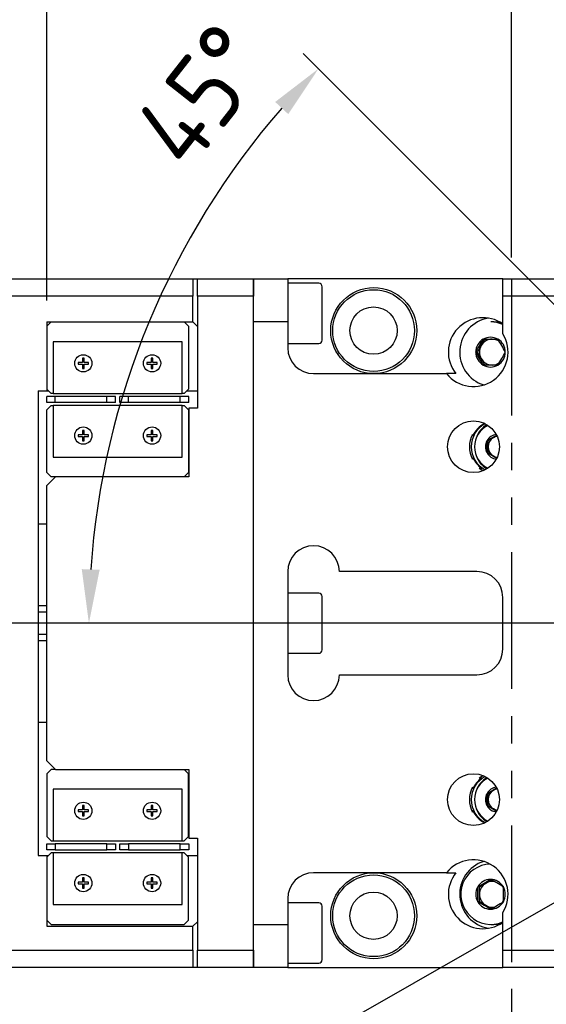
# Model space of a CAD drawing. Header units: millimetres. Extents: x 77107 to 78157, y -2410 to -1668.
# Tile 13 of 21: x 77537 to 77598, y -1945 to -1831. Entities that reach past the tile are written whole.
import ezdxf

# ---------------------------------------------------------------- set-up
doc = ezdxf.new("R2010")
doc.units = ezdxf.units.MM
doc.linetypes.add('PHANTOM2', pattern=[31.75, 15.875, -3.175, 3.175, -3.175, 3.175, -3.175])
doc.layers.add('AM_5', color=3, linetype='Continuous', lineweight=25)
for name, color, linetype in [('CRK513PBP-H50', 7, 'Continuous'), ('DV1_デフォルト', 7, 'Continuous'), ('FIT-238-201-NK_ベ', 7, 'Continuous'), ('FIT-238-203-NK_テ', 7, 'Continuous'), ('FIT-238-204-NK_ス', 7, 'Continuous'), ('FIT-238-205-N_レー', 7, 'Continuous'), ('HEX_SOCKET_HEAD_', 7, 'Continuous'), ('クロスローラ特殊\u300050', 7, 'Continuous'), ('クロスローラ特殊\u3000C', 7, 'Continuous'), ('ゲージ_50', 7, 'Continuous')]:
    doc.layers.add(name, color=color, linetype=linetype)
doc.styles.get("Standard").update_dxf_attribs({"font": 'ISOCP.SHX', "bigfont": 'EXTFONT.SHX'})
doc.dimstyles.new('AM_ISO$0', dxfattribs={"dimtxt": 3.5, "dimasz": 2.5, "dimexe": 1, "dimexo": 1, "dimgap": 1.5, "dimtad": 1, "dimdsep": 46, "dimtxsty": 'STANDARD', "dimcen": 0, "dimclrd": 256, "dimclre": 256, "dimclrt": 2, "dimadec": 0, "dimazin": 2, "dimtp": 0.1, "dimtm": 0.1, "dimtfac": 0.71, "dimtdec": 3, "dimtmove": 0, "dimatfit": 3, "dimfxl": 1, "dimlwd": -1, "dimlwe": -1, "dimarcsym": 0})
doc.dimstyles.new('AM_ISO$2', dxfattribs={"dimtxt": 3.5, "dimasz": 2.5, "dimexe": 1, "dimexo": 1, "dimgap": 1.5, "dimtad": 1, "dimdsep": 46, "dimtxsty": 'STANDARD', "dimcen": 0, "dimclrd": 256, "dimclre": 256, "dimclrt": 2, "dimadec": 0, "dimazin": 2, "dimtp": 0.1, "dimtm": 0.1, "dimtfac": 0.71, "dimtdec": 3, "dimtmove": 0, "dimatfit": 3, "dimfxl": 1, "dimlwd": -1, "dimlwe": -1, "dimarcsym": 0})
doc.dimstyles.new('AM_ISO$3', dxfattribs={"dimtxt": 3.5, "dimasz": 2.5, "dimexe": 1, "dimexo": 1, "dimgap": 1.5, "dimtad": 1, "dimtoh": 1, "dimdsep": 46, "dimtxsty": 'STANDARD', "dimcen": 0, "dimclrd": 256, "dimclre": 256, "dimclrt": 2, "dimadec": 0, "dimazin": 2, "dimtp": 0.1, "dimtm": 0.1, "dimtfac": 0.71, "dimtdec": 3, "dimtofl": 0, "dimtmove": 0, "dimatfit": 0, "dimfxl": 1, "dimlwd": -1, "dimlwe": -1, "dimarcsym": 0})

# ---------------------------------------------------------------- blocks, each defined once
blk = doc.blocks.new('*D733')
at = {"layer": 'AM_5'}
for p, q in [((77518.83, -1861.63), (77518.83, -1743.84)), ((77738.85, -1861.63), (77738.85, -1743.84)), ((77732.6, -1746.34), (77525.08, -1746.34))]:
    blk.add_line(p, q, dxfattribs=at)
for points in [[(77525.08, -1745.3), (77525.08, -1747.38), (77518.83, -1746.34)], [(77732.6, -1745.3), (77732.6, -1747.38), (77738.85, -1746.34)]]:
    blk.add_solid(points, dxfattribs=at)
at = {"layer": 'Defpoints', "color": 0}
for p in [(77518.83, -1746.34), (77518.83, -1864.13), (77738.85, -1864.13)]:
    blk.add_point(p, dxfattribs=at)
at = {"layer": 'AM_5', "color": 2, "insert": (77627.43, -1738.21), "char_height": 8.75, "attachment_point": 5}
blk.add_mtext('220', dxfattribs=at)
blk = doc.blocks.new('*D734')
at = {"layer": 'AM_5'}
for p, q in [((77539.83, -1863.63), (77539.83, -1767.13)), ((77738.85, -1861.63), (77738.85, -1767.13)), ((77546.08, -1769.63), (77732.6, -1769.63))]:
    blk.add_line(p, q, dxfattribs=at)
for points in [[(77546.08, -1768.59), (77546.08, -1770.67), (77539.83, -1769.63)], [(77732.6, -1768.59), (77732.6, -1770.67), (77738.85, -1769.63)]]:
    blk.add_solid(points, dxfattribs=at)
at = {"layer": 'Defpoints', "color": 0}
for p in [(77738.85, -1769.63), (77738.85, -1864.13), (77539.83, -1866.13)]:
    blk.add_point(p, dxfattribs=at)
at = {"layer": 'AM_5', "color": 2, "insert": (77639.44, -1761.07), "char_height": 8.75, "attachment_point": 5}
blk.add_mtext('199(上下可動範囲)', dxfattribs=at)
blk = doc.blocks.new('*D735')
at = {"layer": 'AM_5'}
for p, q in [((77593.85, -1858.63), (77593.85, -1789.43)), ((77738.85, -1861.63), (77738.85, -1789.43)), ((77600.1, -1791.93), (77732.6, -1791.93))]:
    blk.add_line(p, q, dxfattribs=at)
for points in [[(77600.1, -1790.89), (77600.1, -1792.97), (77593.85, -1791.93)], [(77732.6, -1790.89), (77732.6, -1792.97), (77738.85, -1791.93)]]:
    blk.add_solid(points, dxfattribs=at)
at = {"layer": 'Defpoints', "color": 0}
for p in [(77738.85, -1791.93), (77593.85, -1861.13), (77738.85, -1864.13)]:
    blk.add_point(p, dxfattribs=at)
at = {"layer": 'AM_5', "color": 2, "insert": (77661.51, -1783.37), "char_height": 8.75, "attachment_point": 5}
blk.add_mtext('145(テーブル有効範囲)', dxfattribs=at)
blk = doc.blocks.new('*D736')
at = {"layer": 'AM_5'}
for p, q in [((77593.85, -1858.63), (77593.85, -1804.57)), ((77603.85, -1869.13), (77603.85, -1804.57)), ((77587.6, -1807.07), (77565.97, -1807.07)), ((77603.85, -1807.07), (77593.85, -1807.07)), ((77610.1, -1807.07), (77616.35, -1807.07))]:
    blk.add_line(p, q, dxfattribs=at)
for points in [[(77587.6, -1806.02), (77587.6, -1808.11), (77593.85, -1807.07)], [(77610.1, -1806.02), (77610.1, -1808.11), (77603.85, -1807.07)]]:
    blk.add_solid(points, dxfattribs=at)
at = {"layer": 'Defpoints', "color": 0}
for p in [(77603.85, -1807.07), (77593.85, -1861.13), (77603.85, -1871.63)]:
    blk.add_point(p, dxfattribs=at)
at = {"layer": 'AM_5', "color": 2, "insert": (77573.66, -1798.94), "char_height": 8.75, "attachment_point": 5}
blk.add_mtext('10', dxfattribs=at)
blk = doc.blocks.new('*D740')
at = {"layer": 'AM_5'}
for p, q in [((77614.77, -1880.05), (77569.65, -1834.93)), ((77628.85, -1901.13), (77542.23, -1901.13))]:
    blk.add_line(p, q, dxfattribs=at)
blk.add_arc((77635.85, -1901.13), 91.12, 138.9307, 176.0693, dxfattribs=at)
for points in [[(77566.39, -1840.56), (77567.91, -1841.98), (77571.42, -1836.7)], [(77545.98, -1894.92), (77543.9, -1894.85), (77544.73, -1901.13)]]:
    blk.add_solid(points, dxfattribs=at)
at = {"layer": 'Defpoints', "color": 0}
for p in [(77547.83, -1877.55), (77616.53, -1881.82), (77621.22, -1886.5), (77631.35, -1901.13), (77640.35, -1901.13)]:
    blk.add_point(p, dxfattribs=at)
at = {"layer": 'AM_5', "color": 2, "insert": (77557.82, -1839.8), "char_height": 8.75, "attachment_point": 5, "rotation": 51.8328}
blk.add_mtext('45°', dxfattribs=at)
blk = doc.blocks.new('*D742')
at = {"layer": 'AM_5'}
for p, q in [((77626.29, -1917.95), (77542.93, -1965.54)), ((77542.93, -1965.54), (77461.66, -1965.54))]:
    blk.add_line(p, q, dxfattribs=at)
blk.add_solid([(77625.77, -1917.04), (77626.8, -1918.85), (77631.71, -1914.85)], dxfattribs=at)
at = {"layer": 'Defpoints', "color": 0}
for p in [(77635.98, -1912.41), (77631.71, -1914.85)]:
    blk.add_point(p, dxfattribs=at)
at = {"layer": 'AM_5', "color": 2, "insert": (77500.42, -1957.41), "char_height": 8.75, "attachment_point": 5}
blk.add_mtext('4-M6有効深サ12', dxfattribs=at)
blk = doc.blocks.new('*D743')
at = {"layer": 'AM_5'}
for p, q in [((77633.85, -1919.84), (77633.85, -1973.63)), ((77593.85, -1943.63), (77593.85, -1973.63)), ((77600.1, -1971.13), (77627.6, -1971.13))]:
    blk.add_line(p, q, dxfattribs=at)
for points in [[(77600.1, -1970.09), (77600.1, -1972.17), (77593.85, -1971.13)], [(77627.6, -1970.09), (77627.6, -1972.17), (77633.85, -1971.13)]]:
    blk.add_solid(points, dxfattribs=at)
at = {"layer": 'Defpoints', "color": 0}
for p in [(77633.85, -1917.34), (77593.85, -1941.13), (77633.85, -1971.13)]:
    blk.add_point(p, dxfattribs=at)
at = {"layer": 'AM_5', "color": 2, "insert": (77613.85, -1963.01), "char_height": 8.75, "attachment_point": 5}
blk.add_mtext('40', dxfattribs=at)
blk = doc.blocks.new('*D750')
at = {"layer": 'AM_5'}
for p, q in [((77519.33, -1861.13), (77489.33, -1861.13)), ((77491.83, -1894.88), (77491.83, -1867.38)), ((77628.85, -1901.13), (77489.33, -1901.13))]:
    blk.add_line(p, q, dxfattribs=at)
for points in [[(77490.78, -1867.38), (77492.87, -1867.38), (77491.83, -1861.13)], [(77490.78, -1894.88), (77492.87, -1894.88), (77491.83, -1901.13)]]:
    blk.add_solid(points, dxfattribs=at)
at = {"layer": 'Defpoints', "color": 0}
for p in [(77491.83, -1861.13), (77521.83, -1861.13), (77631.35, -1901.13)]:
    blk.add_point(p, dxfattribs=at)
at = {"layer": 'AM_5', "color": 2, "insert": (77483.7, -1881.13), "char_height": 8.75, "attachment_point": 5, "rotation": 90}
blk.add_mtext('40', dxfattribs=at)

msp = doc.modelspace()

# ---------------------------------------------------------------- linework, layer by layer
at = {"layer": 'CRK513PBP-H50', "color": 7, "linetype": 'Continuous'}
for p, q in [((77539.849, -1899.131), (77538.825, -1899.131)), ((77538.825, -1899.808), (77539.849, -1899.808)), ((77539.849, -1902.454), (77538.825, -1902.454)), ((77538.825, -1903.131), (77539.849, -1903.131))]:
    msp.add_line(p, q, dxfattribs=at)
at = {"layer": 'DV1_デフォルト', "color": 7, "linetype": 'PHANTOM2'}
msp.add_line((77593.849, -1861.131), (77593.849, -1941.131), dxfattribs=at)
at = {"layer": 'FIT-238-201-NK_ベ', "color": 7, "linetype": 'Continuous'}
for p, q in [((77539.849, -1889.631), (77538.825, -1889.631)), ((77538.825, -1912.631), (77539.849, -1912.631))]:
    msp.add_line(p, q, dxfattribs=at)
for centre, radius in [((77577.825, -1867.131), 4.75), ((77577.825, -1867.131), 2.75), ((77577.825, -1935.131), 4.75), ((77577.825, -1935.131), 2.75)]:
    msp.add_circle(centre, radius, dxfattribs=at)
at = {"layer": 'FIT-238-203-NK_テ', "color": 7, "linetype": 'Continuous'}
for p, q in [((77563.849, -1861.131), (77567.849, -1861.131)), ((77563.849, -1866.131), (77563.849, -1861.131)), ((77592.849, -1861.131), (77567.849, -1861.131)), ((77567.849, -1861.131), (77567.849, -1866.131)), ((77592.849, -1861.131), (77735.849, -1861.131)), ((77592.849, -1863.131), (77592.849, -1861.131)), ((77592.849, -1867.509), (77592.849, -1863.131)), ((77736.849, -1863.131), (77592.849, -1863.131)), ((77567.849, -1866.131), (77563.849, -1866.131)), ((77563.849, -1936.131), (77563.849, -1866.131)), ((77567.849, -1866.131), (77567.849, -1869.131)), ((77570.849, -1872.131), (77586.304, -1872.131)), ((77587.404, -1872.131), (77586.304, -1872.131)), ((77589.349, -1879.387), (77589.349, -1879.186)), ((77589.349, -1882.075), (77589.349, -1881.874)), ((77590.117, -1883.131), (77590.416, -1883.131)), ((77567.849, -1895.131), (77567.849, -1907.131)), ((77589.849, -1895.131), (77573.849, -1895.131)), ((77592.849, -1904.131), (77592.849, -1898.131)), ((77573.849, -1907.131), (77589.849, -1907.131)), ((77590.416, -1919.131), (77590.117, -1919.131)), ((77589.349, -1920.387), (77589.349, -1920.186)), ((77589.349, -1923.075), (77589.349, -1922.874)), ((77586.304, -1930.131), (77570.849, -1930.131)), ((77586.304, -1930.131), (77587.404, -1930.131)), ((77567.849, -1933.131), (77567.849, -1936.131)), ((77592.849, -1939.131), (77592.849, -1934.753)), ((77563.849, -1941.131), (77563.849, -1936.131)), ((77563.849, -1936.131), (77567.849, -1936.131)), ((77567.849, -1936.131), (77567.849, -1941.131)), ((77592.849, -1939.131), (77736.849, -1939.131)), ((77592.849, -1941.131), (77592.849, -1939.131)), ((77567.849, -1941.131), (77563.849, -1941.131)), ((77567.849, -1941.131), (77592.849, -1941.131)), ((77735.849, -1941.131), (77592.849, -1941.131))]:
    msp.add_line(p, q, dxfattribs=at)
for centre in [(77577.849, -1867.131), (77577.849, -1935.131)]:
    msp.add_circle(centre, 5, dxfattribs=at)
for centre, start, end in [((77570.849, -1869.131), 180, 270), ((77570.849, -1895.131), 0, 180), ((77589.849, -1898.131), 0, 90), ((77589.849, -1904.131), 270, 0), ((77570.849, -1907.131), 180, 0), ((77570.849, -1933.131), 90, 180)]:
    msp.add_arc(centre, 3, start, end, dxfattribs=at)
for centre, major_axis, start_param, end_param in [((77590.542, -1869.631), (4.02, 0), 0.9593671, 3.8167242), ((77591.824, -1869.631), (0, 4), 0.160939, 2.8392646), ((77589.442, -1869.631), (-4.02, 0), 0.6751315, 3.7008043), ((77592.066, -1880.631), (0, -3), 3.5942377, 4.2849168), ((77591.992, -1880.631), (3.015, 0), 2.6391874, 3.6439979), ((77592.066, -1880.631), (0, -3), 5.1398612, 5.6974998), ((77591.767, -1880.631), (0, 3), 2.5559071, 2.743572), ((77592.066, -1921.631), (0, 3), 0.5856855, 1.1433241), ((77591.767, -1921.631), (0, -3), 3.5396133, 3.7272782), ((77591.992, -1921.631), (3.015, 0), 2.6391874, 3.6439979), ((77592.066, -1921.631), (0, 3), 1.9982686, 2.6889476), ((77589.442, -1932.631), (-4.02, 0), 2.582381, 5.6080538), ((77591.824, -1932.631), (0, 4), 0.302328, 2.9806536), ((77590.542, -1932.631), (4.02, 0), 2.4664611, 5.3238182)]:
    msp.add_ellipse(centre, major_axis=major_axis, ratio=0.9950372, start_param=start_param, end_param=end_param, dxfattribs=at)
for centre in [(77589.442, -1880.631), (77589.442, -1921.631)]:
    msp.add_ellipse(centre, major_axis=(3.015, 0), ratio=0.9950372, dxfattribs=at)
at = {"layer": 'FIT-238-204-NK_ス', "color": 7, "linetype": 'Continuous'}
for p, q in [((77557.349, -1861.131), (77563.849, -1861.131)), ((77557.349, -1863.131), (77557.349, -1861.131)), ((77563.849, -1861.131), (77563.849, -1863.131)), ((77557.349, -1863.131), (77557.349, -1876.131)), ((77563.849, -1863.131), (77557.349, -1863.131)), ((77556.349, -1876.131), (77556.349, -1884.131)), ((77557.349, -1876.131), (77556.349, -1876.131)), ((77540.849, -1884.131), (77539.849, -1885.131)), ((77556.349, -1884.131), (77540.849, -1884.131)), ((77539.849, -1917.131), (77539.849, -1885.131)), ((77539.849, -1917.131), (77540.849, -1918.131)), ((77540.849, -1918.131), (77556.349, -1918.131)), ((77556.349, -1918.131), (77556.349, -1926.131)), ((77556.349, -1926.131), (77557.349, -1926.131)), ((77557.349, -1926.131), (77557.349, -1939.131)), ((77557.349, -1941.131), (77557.349, -1939.131)), ((77557.349, -1939.131), (77563.849, -1939.131)), ((77563.849, -1939.131), (77563.849, -1941.131)), ((77563.849, -1941.131), (77557.349, -1941.131))]:
    msp.add_line(p, q, dxfattribs=at)
at = {"layer": 'FIT-238-205-N_レー', "color": 7, "linetype": 'Continuous'}
for p, q in [((77521.825, -1861.131), (77556.825, -1861.131)), ((77556.825, -1861.131), (77557.349, -1861.131)), ((77556.825, -1861.131), (77556.825, -1863.131)), ((77556.825, -1863.131), (77520.825, -1863.131)), ((77556.825, -1866.131), (77556.825, -1863.131)), ((77539.825, -1866.131), (77556.825, -1866.131)), ((77539.825, -1866.131), (77539.825, -1874.131)), ((77557.349, -1866.655), (77556.825, -1866.131)), ((77538.825, -1874.131), (77539.825, -1874.131)), ((77538.825, -1874.131), (77538.825, -1928.131)), ((77539.825, -1874.131), (77540.025, -1874.131)), ((77556.125, -1874.131), (77557.349, -1874.131)), ((77538.825, -1928.131), (77539.825, -1928.131)), ((77539.825, -1928.131), (77539.825, -1936.331)), ((77539.825, -1928.131), (77540.025, -1928.131)), ((77556.125, -1928.131), (77557.349, -1928.131)), ((77556.831, -1936.335), (77557.349, -1935.817)), ((77539.825, -1936.331), (77556.825, -1936.331)), ((77556.825, -1939.131), (77556.825, -1936.331)), ((77520.825, -1939.131), (77556.825, -1939.131)), ((77556.825, -1939.131), (77556.825, -1941.131)), ((77556.825, -1941.131), (77521.825, -1941.131)), ((77557.349, -1941.131), (77556.825, -1941.131))]:
    msp.add_line(p, q, dxfattribs=at)
msp.add_ellipse((77560.825, -1936.335), major_axis=(-4, 0), ratio=0.0016218, start_param=0, end_param=0.0516582, dxfattribs=at)
at = {"layer": 'HEX_SOCKET_HEAD_', "color": 7, "linetype": 'Continuous'}
for p, q in [((77571.449, -1861.631), (77567.849, -1861.631)), ((77571.849, -1868.231), (77571.849, -1862.031)), ((77591.824, -1866.131), (77591.466, -1866.131)), ((77590.332, -1868.881), (77590.763, -1868.131)), ((77590.564, -1868.131), (77592.287, -1868.131)), ((77567.849, -1868.631), (77571.449, -1868.631)), ((77589.901, -1869.631), (77590.332, -1868.881)), ((77589.901, -1869.631), (77589.702, -1869.631)), ((77590.332, -1870.381), (77589.901, -1869.631)), ((77590.763, -1871.131), (77590.332, -1870.381)), ((77592.287, -1871.131), (77590.564, -1871.131)), ((77591.15, -1879.909), (77591.772, -1879.548)), ((77591.772, -1879.548), (77592.156, -1879.325)), ((77591.15, -1879.909), (77591.021, -1879.909)), ((77591.15, -1880.631), (77591.15, -1879.909)), ((77591.15, -1881.352), (77591.15, -1880.631)), ((77591.15, -1881.352), (77591.021, -1881.352)), ((77591.772, -1881.713), (77591.15, -1881.352)), ((77592.156, -1881.936), (77591.772, -1881.713)), ((77571.449, -1897.631), (77567.849, -1897.631)), ((77571.849, -1904.231), (77571.849, -1898.031)), ((77567.849, -1904.631), (77571.449, -1904.631)), ((77591.15, -1920.909), (77591.021, -1920.909)), ((77591.15, -1920.909), (77591.772, -1920.548)), ((77591.15, -1921.631), (77591.15, -1920.909)), ((77591.772, -1920.548), (77592.156, -1920.325)), ((77591.15, -1922.352), (77591.15, -1921.631)), ((77591.15, -1922.352), (77591.021, -1922.352)), ((77591.772, -1922.713), (77591.15, -1922.352)), ((77592.156, -1922.936), (77591.772, -1922.713)), ((77590.132, -1931.765), (77590.878, -1931.332)), ((77590.878, -1931.332), (77591.528, -1930.955)), ((77590.132, -1931.765), (77589.933, -1931.765)), ((77590.132, -1932.631), (77590.132, -1931.765)), ((77571.449, -1933.631), (77567.849, -1933.631)), ((77590.132, -1933.497), (77589.933, -1933.497)), ((77590.132, -1933.497), (77590.132, -1932.631)), ((77590.878, -1933.93), (77590.132, -1933.497)), ((77571.849, -1940.231), (77571.849, -1934.031)), ((77591.527, -1934.306), (77590.878, -1933.93)), ((77591.466, -1936.131), (77591.824, -1936.131)), ((77567.849, -1940.631), (77571.449, -1940.631))]:
    msp.add_line(p, q, dxfattribs=at)
for centre, radius, start, end in [((77571.449, -1862.031), 0.4, 0, 90), ((77571.449, -1868.231), 0.4, 270, 0), ((77573.795, -1859.495), 18.862, 327.49492, 332.75164), ((77576.38, -1878.267), 18.862, 27.24836, 32.50508), ((77573.916, -1879.697), 18.723, 27.2288, 32.52464), ((77576.501, -1861.064), 18.723, 327.47536, 332.7712), ((77578.059, -1856.136), 27.077, 298.60198, 301.31251), ((77577.388, -1880.631), 13.652, 356.96975, 3.03025), ((77578.233, -1904.825), 26.73, 58.75972, 61.4178), ((77571.449, -1898.031), 0.4, 0, 90), ((77571.449, -1904.231), 0.4, 270, 0), ((77578.059, -1897.136), 27.077, 298.60198, 301.31251), ((77577.388, -1921.631), 13.652, 356.96975, 3.03025), ((77578.233, -1945.825), 26.73, 58.75972, 61.4178), ((77574.378, -1903.237), 32.493, 298.60198, 301.64519), ((77575.871, -1959.426), 32.493, 58.35481, 61.39802), ((77573.574, -1932.631), 16.382, 356.96975, 3.03025), ((77576.559, -1932.631), 16.382, 356.96975, 3.03025), ((77571.449, -1934.031), 0.4, 0, 90), ((77574.587, -1961.664), 32.076, 58.33503, 61.4178), ((77576.08, -1906.196), 32.076, 298.5822, 301.66497), ((77571.449, -1940.231), 0.4, 270, 0)]:
    msp.add_arc(centre, radius, start, end, dxfattribs=at)
for centre, major_axis, start_param, end_param in [((77591.466, -1869.631), (0, -3.5), 2.7329595, 3.1415927), ((77591.824, -1869.631), (0, 3.5), 6.0390604, 6.2831853), ((77591.426, -1869.631), (0, 1.732), 0.5235988, 1.5707963), ((77591.625, -1869.631), (0, 1.5), 0, 1.0471976), ((77591.426, -1869.631), (0, -1.732), 2.6179939, 3.6651914), ((77591.625, -1869.631), (0, -1.5), 2.5463959, 3.1415927), ((77591.426, -1869.631), (0, 1.732), 4.712389, 5.7595865), ((77591.625, -1869.631), (0, 1.5), 1.0471976, 2.0943951), ((77591.426, -1869.631), (0, 1.732), 1.5707963, 2.6179939), ((77591.625, -1869.631), (0, 1.5), 2.0943951, 3.1415927), ((77591.426, -1869.631), (0, -1.732), 0.5235988, 1.5707963), ((77591.426, -1869.631), (0, 1.732), 2.6179939, 3.6651914), ((77591.625, -1869.631), (0, -1.5), 0, 0.6210087), ((77592.295, -1880.631), (0, -2.75), 3.5822846, 5.8424934), ((77592.265, -1880.631), (0, 1.443), 0.1215854, 1.0471976), ((77592.394, -1880.631), (0, 1.25), 0.5235988, 1.5707963), ((77592.394, -1880.631), (0, -1.25), 3.3063172, 3.6651914), ((77592.265, -1880.631), (0, 1.443), 1.0471976, 2.0943951), ((77592.394, -1880.631), (0, -1.25), 4.712389, 5.7595865), ((77592.265, -1880.631), (0, 1.443), 2.0943951, 3.0200073), ((77592.394, -1880.631), (0, 1.25), 2.6179939, 2.9768681), ((77592.295, -1921.631), (0, -2.75), 3.5822846, 5.8424934), ((77592.265, -1921.631), (0, 1.443), 1.0471976, 2.0943951), ((77592.265, -1921.631), (0, 1.443), 0.1215854, 1.0471976), ((77592.394, -1921.631), (0, 1.25), 0.5235988, 1.5707963), ((77592.394, -1921.631), (0, -1.25), 3.3063172, 3.6651914), ((77592.394, -1921.631), (0, -1.25), 4.712389, 5.7595865), ((77592.265, -1921.631), (0, 1.443), 2.0943951, 3.0200073), ((77592.394, -1921.631), (0, 1.25), 2.6179939, 2.9768681), ((77591.466, -1932.631), (0, 3.5), 0.0218521, 3.5502258), ((77591.426, -1932.631), (0, 1.732), 0, 1.0471976), ((77591.625, -1932.631), (0, 1.5), 0.5235988, 1.5707963), ((77591.625, -1932.631), (0, -1.5), 2.9228195, 3.6651914), ((77591.426, -1932.631), (0, -1.732), 2.0943951, 3.1415927), ((77591.426, -1932.631), (0, 1.732), 1.0471976, 2.0943951), ((77591.625, -1932.631), (0, 1.5), 5.200545, 5.4355104), ((77591.426, -1932.631), (0, -1.732), 1.0471976, 2.0943951), ((77591.426, -1932.631), (0, 1.732), 2.0943951, 3.1415927), ((77591.625, -1932.631), (0, -1.5), 4.712389, 5.7595865), ((77591.426, -1932.631), (0, -1.732), 0, 1.0471976), ((77591.625, -1932.631), (0, -1.5), 0.8446574, 1.0970514), ((77591.625, -1932.631), (0, 1.5), 2.6179939, 3.3481352), ((77591.824, -1932.631), (0, 3.5), 3.1415927, 3.3857175)]:
    msp.add_ellipse(centre, major_axis=major_axis, ratio=0.9950372, start_param=start_param, end_param=end_param, dxfattribs=at)
at = {"layer": 'クロスローラ特殊\u300050', "color": 7, "linetype": 'Continuous'}
for p, q in [((77540.325, -1866.131), (77539.825, -1866.631)), ((77555.825, -1866.131), (77556.325, -1866.631)), ((77556.325, -1866.631), (77556.325, -1873.931)), ((77555.575, -1868.431), (77540.575, -1868.431)), ((77540.575, -1868.431), (77540.575, -1874.431)), ((77555.575, -1874.431), (77555.575, -1868.431)), ((77544.175, -1870.331), (77543.975, -1870.331)), ((77543.975, -1870.331), (77543.975, -1870.831)), ((77544.175, -1870.831), (77544.175, -1870.331)), ((77552.175, -1870.331), (77551.975, -1870.331)), ((77551.975, -1870.331), (77551.975, -1870.831)), ((77552.175, -1870.831), (77552.175, -1870.331)), ((77543.975, -1870.831), (77543.475, -1870.831)), ((77543.475, -1870.831), (77543.475, -1871.031)), ((77543.475, -1871.031), (77543.975, -1871.031)), ((77543.975, -1871.031), (77543.975, -1871.531)), ((77543.975, -1871.531), (77544.175, -1871.531)), ((77544.675, -1870.831), (77544.175, -1870.831)), ((77544.175, -1871.531), (77544.175, -1871.031)), ((77544.175, -1871.031), (77544.675, -1871.031)), ((77544.675, -1871.031), (77544.675, -1870.831)), ((77551.975, -1870.831), (77551.475, -1870.831)), ((77551.475, -1870.831), (77551.475, -1871.031)), ((77551.475, -1871.031), (77551.975, -1871.031)), ((77551.975, -1871.031), (77551.975, -1871.531)), ((77551.975, -1871.531), (77552.175, -1871.531)), ((77552.675, -1870.831), (77552.175, -1870.831)), ((77552.175, -1871.531), (77552.175, -1871.031)), ((77552.175, -1871.031), (77552.675, -1871.031)), ((77552.675, -1871.031), (77552.675, -1870.831)), ((77539.825, -1873.931), (77540.325, -1874.431)), ((77556.325, -1873.931), (77555.825, -1874.431)), ((77540.575, -1874.431), (77540.325, -1874.431)), ((77540.575, -1874.431), (77555.575, -1874.431)), ((77555.825, -1874.431), (77555.575, -1874.431)), ((77539.825, -1876.331), (77540.325, -1875.831)), ((77539.825, -1883.631), (77539.825, -1876.331)), ((77540.325, -1875.831), (77540.575, -1875.831)), ((77540.575, -1875.831), (77540.575, -1881.831)), ((77555.575, -1875.831), (77540.575, -1875.831)), ((77555.575, -1875.831), (77555.825, -1875.831)), ((77555.575, -1881.831), (77555.575, -1875.831)), ((77556.325, -1876.331), (77555.825, -1875.831)), ((77556.325, -1876.331), (77556.325, -1883.631)), ((77544.175, -1878.731), (77543.975, -1878.731)), ((77543.975, -1878.731), (77543.975, -1879.231)), ((77544.175, -1879.231), (77544.175, -1878.731)), ((77552.175, -1878.731), (77551.975, -1878.731)), ((77551.975, -1878.731), (77551.975, -1879.231)), ((77552.175, -1879.231), (77552.175, -1878.731)), ((77543.475, -1879.231), (77543.475, -1879.431)), ((77543.975, -1879.231), (77543.475, -1879.231)), ((77543.475, -1879.431), (77543.975, -1879.431)), ((77543.975, -1879.431), (77543.975, -1879.931)), ((77544.675, -1879.231), (77544.175, -1879.231)), ((77544.175, -1879.931), (77544.175, -1879.431)), ((77544.175, -1879.431), (77544.675, -1879.431)), ((77544.675, -1879.431), (77544.675, -1879.231)), ((77551.475, -1879.231), (77551.475, -1879.431)), ((77551.975, -1879.231), (77551.475, -1879.231)), ((77551.475, -1879.431), (77551.975, -1879.431)), ((77551.975, -1879.431), (77551.975, -1879.931)), ((77552.675, -1879.231), (77552.175, -1879.231)), ((77552.175, -1879.931), (77552.175, -1879.431)), ((77552.175, -1879.431), (77552.675, -1879.431)), ((77552.675, -1879.431), (77552.675, -1879.231)), ((77543.975, -1879.931), (77544.175, -1879.931)), ((77551.975, -1879.931), (77552.175, -1879.931)), ((77540.575, -1881.831), (77555.575, -1881.831)), ((77540.325, -1884.131), (77539.825, -1883.631)), ((77540.849, -1884.131), (77540.325, -1884.131)), ((77555.825, -1884.131), (77556.325, -1883.631)), ((77540.325, -1918.131), (77539.825, -1918.631)), ((77539.825, -1918.631), (77539.825, -1925.931)), ((77540.849, -1918.131), (77540.325, -1918.131)), ((77556.325, -1918.631), (77555.825, -1918.131)), ((77556.325, -1925.931), (77556.325, -1918.631)), ((77555.575, -1920.431), (77540.575, -1920.431)), ((77540.575, -1920.431), (77540.575, -1926.431)), ((77555.575, -1926.431), (77555.575, -1920.431)), ((77543.975, -1922.831), (77543.475, -1922.831)), ((77543.475, -1922.831), (77543.475, -1923.031)), ((77543.475, -1923.031), (77543.975, -1923.031)), ((77544.175, -1922.331), (77543.975, -1922.331)), ((77543.975, -1922.331), (77543.975, -1922.831)), ((77543.975, -1923.031), (77543.975, -1923.531)), ((77544.175, -1922.831), (77544.175, -1922.331)), ((77544.675, -1922.831), (77544.175, -1922.831)), ((77544.175, -1923.531), (77544.175, -1923.031)), ((77544.175, -1923.031), (77544.675, -1923.031)), ((77544.675, -1923.031), (77544.675, -1922.831)), ((77551.975, -1922.831), (77551.475, -1922.831)), ((77551.475, -1922.831), (77551.475, -1923.031)), ((77551.475, -1923.031), (77551.975, -1923.031)), ((77552.175, -1922.331), (77551.975, -1922.331)), ((77551.975, -1922.331), (77551.975, -1922.831)), ((77551.975, -1923.031), (77551.975, -1923.531)), ((77552.175, -1922.831), (77552.175, -1922.331)), ((77552.675, -1922.831), (77552.175, -1922.831)), ((77552.175, -1923.531), (77552.175, -1923.031)), ((77552.175, -1923.031), (77552.675, -1923.031)), ((77552.675, -1923.031), (77552.675, -1922.831)), ((77543.975, -1923.531), (77544.175, -1923.531)), ((77551.975, -1923.531), (77552.175, -1923.531)), ((77539.825, -1925.931), (77540.325, -1926.431)), ((77540.325, -1926.431), (77540.575, -1926.431)), ((77540.575, -1926.431), (77555.575, -1926.431)), ((77555.575, -1926.431), (77555.825, -1926.431)), ((77555.825, -1926.431), (77556.325, -1925.931)), ((77540.325, -1927.831), (77539.825, -1928.331)), ((77540.575, -1927.831), (77540.325, -1927.831)), ((77555.575, -1927.831), (77540.575, -1927.831)), ((77540.575, -1927.831), (77540.575, -1933.831)), ((77555.825, -1927.831), (77555.575, -1927.831)), ((77555.575, -1933.831), (77555.575, -1927.831)), ((77556.325, -1928.331), (77555.825, -1927.831)), ((77556.325, -1935.631), (77556.325, -1928.331)), ((77543.475, -1931.231), (77543.475, -1931.431)), ((77543.975, -1931.231), (77543.475, -1931.231)), ((77544.175, -1930.731), (77543.975, -1930.731)), ((77543.975, -1930.731), (77543.975, -1931.231)), ((77544.175, -1931.231), (77544.175, -1930.731)), ((77544.675, -1931.231), (77544.175, -1931.231)), ((77544.675, -1931.431), (77544.675, -1931.231)), ((77551.475, -1931.231), (77551.475, -1931.431)), ((77551.975, -1931.231), (77551.475, -1931.231)), ((77552.175, -1930.731), (77551.975, -1930.731)), ((77551.975, -1930.731), (77551.975, -1931.231)), ((77552.175, -1931.231), (77552.175, -1930.731)), ((77552.675, -1931.231), (77552.175, -1931.231)), ((77552.675, -1931.431), (77552.675, -1931.231)), ((77543.475, -1931.431), (77543.975, -1931.431)), ((77543.975, -1931.431), (77543.975, -1931.931)), ((77543.975, -1931.931), (77544.175, -1931.931)), ((77544.175, -1931.931), (77544.175, -1931.431)), ((77544.175, -1931.431), (77544.675, -1931.431)), ((77551.475, -1931.431), (77551.975, -1931.431)), ((77551.975, -1931.431), (77551.975, -1931.931)), ((77551.975, -1931.931), (77552.175, -1931.931)), ((77552.175, -1931.931), (77552.175, -1931.431)), ((77552.175, -1931.431), (77552.675, -1931.431)), ((77540.575, -1933.831), (77555.575, -1933.831)), ((77539.825, -1935.631), (77540.325, -1936.131)), ((77555.825, -1936.131), (77556.325, -1935.631)), ((77540.325, -1936.131), (77555.825, -1936.131))]:
    msp.add_line(p, q, dxfattribs=at)
for centre in [(77544.075, -1870.931), (77552.075, -1870.931), (77544.075, -1879.331), (77552.075, -1879.331), (77544.075, -1922.931), (77552.075, -1922.931), (77544.075, -1931.331), (77552.075, -1931.331)]:
    msp.add_circle(centre, 1, dxfattribs=at)
at = {"layer": 'クロスローラ特殊\u3000C', "color": 7, "linetype": 'Continuous'}
for centre, major_axis, start_param, end_param in [((77592.165, -1880.631), (0, -3), 3.612763, 5.8120149), ((77592.563, -1880.631), (0, -3), 3.6887532, 4.3424397), ((77592.563, -1880.631), (0, -3), 5.0823383, 5.7360247), ((77592.165, -1921.631), (0, 3), 0.4711704, 2.6704223), ((77592.563, -1921.631), (0, 3), 0.5471606, 1.200847), ((77592.563, -1921.631), (0, 3), 1.9407456, 2.5944321)]:
    msp.add_ellipse(centre, major_axis=major_axis, ratio=0.9950372, start_param=start_param, end_param=end_param, dxfattribs=at)
at = {"layer": 'ゲージ_50', "color": 7, "linetype": 'Continuous'}
for p, q in [((77540.825, -1874.781), (77539.825, -1874.781)), ((77539.825, -1875.481), (77539.825, -1874.781)), ((77546.825, -1874.781), (77540.825, -1874.781)), ((77540.825, -1875.481), (77540.825, -1874.781)), ((77547.825, -1874.781), (77546.825, -1874.781)), ((77546.825, -1875.481), (77546.825, -1874.781)), ((77547.825, -1875.481), (77547.825, -1874.781)), ((77549.338, -1874.781), (77548.338, -1874.781)), ((77548.338, -1875.481), (77548.338, -1874.781)), ((77555.338, -1874.781), (77549.338, -1874.781)), ((77549.338, -1875.481), (77549.338, -1874.781)), ((77556.338, -1874.781), (77555.338, -1874.781)), ((77555.338, -1875.481), (77555.338, -1874.781)), ((77556.338, -1875.481), (77556.338, -1874.781)), ((77540.825, -1875.481), (77539.825, -1875.481)), ((77546.825, -1875.481), (77540.825, -1875.481)), ((77547.825, -1875.481), (77546.825, -1875.481)), ((77549.338, -1875.481), (77548.338, -1875.481)), ((77555.338, -1875.481), (77549.338, -1875.481)), ((77556.338, -1875.481), (77555.338, -1875.481)), ((77539.825, -1927.481), (77539.825, -1926.781)), ((77539.825, -1926.781), (77540.825, -1926.781)), ((77546.825, -1926.781), (77540.825, -1926.781)), ((77540.825, -1926.781), (77540.825, -1927.481)), ((77546.825, -1927.481), (77546.825, -1926.781)), ((77546.825, -1926.781), (77547.825, -1926.781)), ((77547.825, -1926.781), (77547.825, -1927.481)), ((77548.338, -1927.481), (77548.338, -1926.781)), ((77548.338, -1926.781), (77549.338, -1926.781)), ((77555.338, -1926.781), (77549.338, -1926.781)), ((77549.338, -1926.781), (77549.338, -1927.481)), ((77555.338, -1927.481), (77555.338, -1926.781)), ((77555.338, -1926.781), (77556.338, -1926.781)), ((77556.338, -1926.781), (77556.338, -1927.481)), ((77540.825, -1927.481), (77539.825, -1927.481)), ((77540.825, -1927.481), (77546.825, -1927.481)), ((77547.825, -1927.481), (77546.825, -1927.481)), ((77549.338, -1927.481), (77548.338, -1927.481)), ((77549.338, -1927.481), (77555.338, -1927.481)), ((77556.338, -1927.481), (77555.338, -1927.481))]:
    msp.add_line(p, q, dxfattribs=at)

# ---------------------------------------------------------------- dimensions: what is measured, and where the dimension line sits
at = {"layer": 'AM_5'}
for base, p1, p2, picture, middle in [((77518.825, -1746.338), (77738.849, -1864.131), (77518.825, -1864.131), '*D733', (77627.431, -1746.338)), ((77603.849, -1807.066), (77593.849, -1861.131), (77603.849, -1871.631), '*D736', (77573.658, -1807.066))]:
    dim = msp.add_linear_dim(base=base, p1=p1, p2=p2, dimstyle='AM_ISO$0', override={"dimscale": 2.5, "dimdec": 1}, dxfattribs=at)
    dim.commit()
    dim.dimension.update_dxf_attribs({"geometry": picture, "text_midpoint": middle, "dimtype": 160})
for base, p1, text, picture, middle in [((77738.849, -1769.629), (77539.825, -1866.131), '<>(上下可動範囲)', '*D734', (77639.441, -1769.629)), ((77738.849, -1791.93), (77593.849, -1861.131), '<>(テーブル有効範囲)', '*D735', (77661.511, -1791.93))]:
    dim = msp.add_linear_dim(base=base, p1=p1, p2=(77738.849, -1864.131), text=text, dimstyle='AM_ISO$0', override={"dimscale": 2.5, "dimdec": 1}, dxfattribs=at)
    dim.commit()
    dim.dimension.update_dxf_attribs({"geometry": picture, "text_midpoint": middle, "dimtype": 160})
dim = msp.add_angular_dim_2l(base=(77547.833, -1877.547), line1=((77640.349, -1901.131), (77631.349, -1901.131)), line2=((77621.223, -1886.504), (77616.535, -1881.816)), dimstyle='AM_ISO$2', override={"dimscale": 2.5, "dimdec": 1}, dxfattribs=at)
dim.commit()
dim.dimension.update_dxf_attribs({"geometry": '*D740', "text_midpoint": (77564.209, -1844.822), "dimtype": 162})
dim = msp.add_linear_dim(base=(77491.825, -1861.131), p1=(77631.349, -1901.131), p2=(77521.825, -1861.131), angle=90, dimstyle='AM_ISO$0', override={"dimscale": 2.5, "dimdec": 1}, dxfattribs=at)
dim.commit()
dim.dimension.update_dxf_attribs({"geometry": '*D750', "text_midpoint": (77483.7, -1881.131)})
dim = msp.add_diameter_dim_2p(p1=(77635.984, -1912.412), p2=(77631.714, -1914.85), text='4-M6有効深サ12', dimstyle='AM_ISO$3', override={"dimscale": 2.5, "dimdec": 1}, dxfattribs=at)
dim.commit()
dim.dimension.update_dxf_attribs({"geometry": '*D742', "text_midpoint": (77500.421, -1965.536), "dimtype": 163})
dim = msp.add_linear_dim(base=(77633.849, -1971.131), p1=(77593.849, -1941.131), p2=(77633.849, -1917.339), dimstyle='AM_ISO$0', override={"dimscale": 2.5, "dimdec": 1}, dxfattribs=at)
dim.commit()
dim.dimension.update_dxf_attribs({"geometry": '*D743', "text_midpoint": (77613.849, -1963.006)})

doc.saveas('drawing.dxf')
